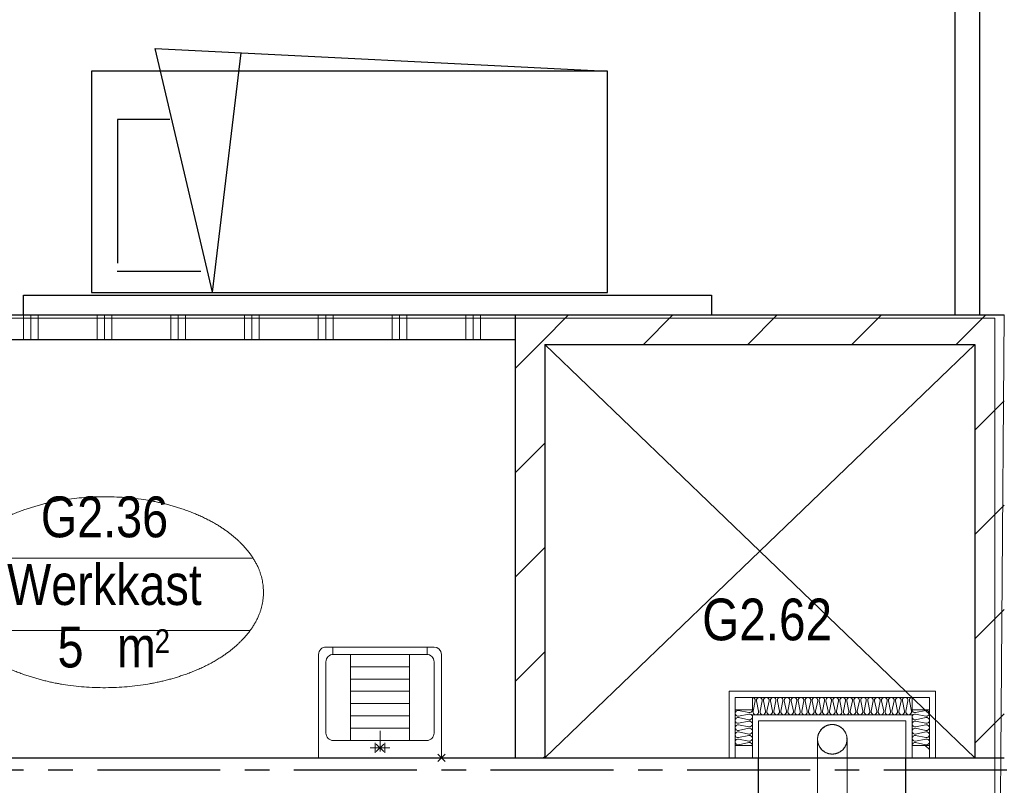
# Model space of a CAD drawing. Header units: millimetres. Extents: x -75976 to 232306, y 42824 to 140527.
# Tile 192 of 199: x 208376 to 212382, y 121318 to 124430. Entities that reach past the tile are written whole.
import ezdxf
from ezdxf.enums import TextEntityAlignment as Align

# ---------------------------------------------------------------- set-up
doc = ezdxf.new("R2010")
doc.units = ezdxf.units.MM
doc.header["$LTSCALE"] = 400
doc.header["$PDMODE"] = 3
doc.header["$PDSIZE"] = 15
for name, pattern in [('CENTER', [2, 1.25, -0.25, 0.25, -0.25]), ('STYLE_01', [0.416641, 0.208282, -0.208359]), ('STYLE_21', [0.138889, 0.069444, -0.069444])]:
    doc.linetypes.add(name, pattern=pattern)
for name, color, linetype, lineweight in [('BA-blusmiddelen', 7, 'Continuous', 15), ('Interieur-systeemwand glas', 140, 'STYLE_21', 15), ('leuning', 43, 'Continuous', 5), ('mat-beton (ihwg)', 5, 'Continuous', 25), ('mat-isolatie', 140, 'Continuous', 15), ('mat-kalkzandsteen', 5, 'Continuous', 25), ('mat-multiplex-hor', 140, 'Continuous', 15), ('mat-scheidingswand-horizontaal', 5, 'Continuous', 25), ('mat-staal', 5, 'Continuous', 25), ('None', 7, 'Continuous', 9), ('Ruimtenummers', 5, 'Continuous', 25)]:
    doc.layers.add(name, color=color, linetype=linetype, lineweight=lineweight)
for name, color, linetype in [('inr', 4, 'Continuous'), ('plat', 5, 'Continuous'), ('stramien', 1, 'CENTER'), ('timmerwerk-ge', 150, 'Continuous')]:
    doc.layers.add(name, color=color, linetype=linetype)
doc.styles.add('Arial Narrow', font='ARIALN.TTF', dxfattribs={"height": 222.25})

# ---------------------------------------------------------------- blocks, each defined once
blk = doc.blocks.new('*U890')
at = {"layer": 'mat-kalkzandsteen', "color": 8, "lineweight": 5}
for p, q in [((40821.1, 36980), (42571.1, 35300)), ((42571.1, 36980), (40821.1, 35300))]:
    blk.add_line(p, q, dxfattribs=at)
blk = doc.blocks.new('53.1 kraan')
at = {"layer": 'None', "color": 43, "linetype": 'Continuous', "lineweight": 9}
for p, q in [((-40, 0), (0, 0)), ((-20, -20), (-20, 20)), ((0, 15), (0, -70)), ((0, 0), (40, 0)), ((20, -20), (20, 20))]:
    blk.add_line(p, q, dxfattribs=at)
at = {"layer": 'None', "color": 43, "linetype": 'Continuous', "lineweight": 25}
blk.add_point((0, 0), dxfattribs=at)
blk = doc.blocks.new('53.34-01 stortgoot')
at = {"layer": 'None', "color": 43, "linetype": 'Continuous', "lineweight": 9}
for p, q in [((0, -420), (0, 0)), ((0, 0), (500, 0)), ((500, 0), (500, -420)), ((58, -420), (58, -450)), ((442, -420), (442, -450)), ((30, -450), (470, -450))]:
    blk.add_line(p, q, dxfattribs=at)
at = {"layer": 'None', "color": 8, "linetype": 'Continuous', "lineweight": 5}
for p, q in [((130, -70), (130, -420)), ((370, -70), (370, -420)), ((130, -120), (370, -120)), ((130, -170), (370, -170)), ((130, -220), (370, -220)), ((130, -270), (370, -270)), ((130, -320), (370, -320)), ((130, -370), (370, -370))]:
    blk.add_line(p, q, dxfattribs=at)
at = {"layer": 'None', "color": 43, "linetype": 'Continuous', "lineweight": 9, "flags": 128}
blk.add_lwpolyline([(30, -100, -0.414214), (60, -70), (440, -70, -0.414214), (470, -100), (470, -390, -0.414214), (440, -420), (60, -420, -0.414214), (30, -390)], format="xyb", close=True, dxfattribs=at)
at = {"layer": 'None', "color": 43, "linetype": 'Continuous', "lineweight": 9}
for centre, start, end in [((30, -420), 180, 270), ((470, -420), 270, 0)]:
    blk.add_arc(centre, 30, start, end, dxfattribs=at)
at = {"layer": 'None', "color": 43, "linetype": 'Continuous', "lineweight": 25}
blk.add_point((0, 0), dxfattribs=at)
at = {"layer": 'None', "color": 43}
blk.add_blockref('53.1 kraan', (250, -40), dxfattribs=at)
blk = doc.blocks.new('Ruimtenummer UV 50')
at = {"layer": 'Ruimtenummers', "color": 8, "lineweight": 5}
for p, q in [((602.2, 156.5), (-602.3, 156.5)), ((594.7, -137.5), (-594.8, -137.5))]:
    blk.add_line(p, q, dxfattribs=at)
blk.add_open_spline([(-323.4, 353.8), (-173.3, 405.8), (173.3, 405.8), (323.4, 353.8), (473.5, 301.8), (560.1, 211.8), (646.8, 121.7), (646.8, 17.7), (646.8, -86.3), (560.1, -176.3), (473.5, -266.4), (323.4, -318.4), (173.3, -370.4), (-173.3, -370.4), (-323.4, -318.4), (-473.5, -266.4), (-560.2, -176.3), (-646.8, -86.3), (-646.8, 17.7), (-646.8, 121.7), (-560.2, 211.8), (-473.5, 301.8), (-323.4, 353.8)], degree=2, knots=[0, 0, 0, 0.09962, 0.19924, 0.19924, 0.283607, 0.283607, 0.349619, 0.349619, 0.415638, 0.415638, 0.5, 0.5, 0.59962, 0.69924, 0.69924, 0.783607, 0.783607, 0.849619, 0.849619, 0.915638, 0.915638, 1, 1, 1], dxfattribs=at)
at = {"layer": 'Ruimtenummers', "attachment_point": 2, "style": 'Arial Narrow'}
for s, insert, char_height in [(' 2', (220.1, -132.8), 96.8), (' m', (103.6, -122.2), 165.95)]:
    blk.add_mtext(s, dxfattribs=dict(at, insert=insert, char_height=char_height))
at = {"layer": 'Ruimtenummers', "style": 'Arial Narrow'}
for tag, p in [('Nummer', (0, 406.9)), ('Naam', (0, 131.7)), ('Oppervlak', (-137.9, -122.2))]:
    blk.add_attdef(tag, text='', height=165.9, dxfattribs=at).set_placement(p, align=Align.TOP_CENTER)
blk = doc.blocks.new('*X1123')
at = {"layer": 'None', "lineweight": 9}
for p, q in [((40701.1, 36882.7), (40809.7, 36991.3)), ((40701.1, 36458.4), (40821.1, 36578.4)), ((40701.1, 36034.2), (40821.1, 36154.2)), ((40701.1, 35609.9), (40821.1, 35729.9)), ((40815.4, 35300), (40821.1, 35305.6))]:
    blk.add_line(p, q, dxfattribs=at)
blk = doc.blocks.new('*X1124')
at = {"layer": 'None', "lineweight": 9}
for p, q in [((38700, 37000), (38700, 37100)), ((38730, 37000), (38730, 37100)), ((38760, 37000), (38760, 37100)), ((39000, 37000), (39000, 37100)), ((39030, 37000), (39030, 37100)), ((39060, 37000), (39060, 37100)), ((39300, 37000), (39300, 37100)), ((39330, 37000), (39330, 37100)), ((39360, 37000), (39360, 37100)), ((39600, 37000), (39600, 37100)), ((39630, 37000), (39630, 37100)), ((39660, 37000), (39660, 37100)), ((39900, 37000), (39900, 37100)), ((39930, 37000), (39930, 37100)), ((39960, 37000), (39960, 37100)), ((40200, 37000), (40200, 37100)), ((40230, 37000), (40230, 37100)), ((40260, 37000), (40260, 37100)), ((40500, 37000), (40500, 37100)), ((40530, 37000), (40530, 37100)), ((40560, 37000), (40560, 37100))]:
    blk.add_line(p, q, dxfattribs=at)
blk = doc.blocks.new('*X1125')
at = {"layer": 'None', "lineweight": 9}
for p, q in [((40809.7, 36991.3), (40918.4, 37100)), ((41222.6, 36980), (41342.6, 37100)), ((41646.9, 36980), (41766.9, 37100)), ((42071.2, 36980), (42191.2, 37100)), ((42495.4, 36980), (42615.4, 37100))]:
    blk.add_line(p, q, dxfattribs=at)
blk = doc.blocks.new('*X1126')
at = {"layer": 'None', "lineweight": 9}
for p, q in [((42571.1, 36631.4), (42691.1, 36751.4)), ((42571.1, 36207.1), (42691.1, 36327.1)), ((42571.1, 35782.8), (42691.1, 35902.8)), ((42571.1, 35358.6), (42691.1, 35478.6))]:
    blk.add_line(p, q, dxfattribs=at)
blk = doc.blocks.new('*U1220')
at = {"layer": 'None', "color": 8, "linetype": 'Continuous', "lineweight": 5, "flags": 128}
blk.add_lwpolyline([(0, 0, 0.473833), (11.3, 13.9), (2.8, 56.1, -0.473833), (14.1, 70, -0.473833), (25.5, 56.1), (16.9, 13.9, 0.473833), (28.3, 0, 0.473833), (39.6, 13.9), (31.1, 56.1, -0.473833), (42.4, 70, -0.473833), (53.7, 56.1), (45.2, 13.9, 0.473833), (56.5, 0, 0.473833), (67.9, 13.9), (59.3, 56.1, -0.473833), (70.7, 70, -0.473833), (82, 56.1), (73.4, 13.9, 0.473833), (84.8, 0, 0.473833), (96.1, 13.9), (87.6, 56.1, -0.473833), (98.9, 70, -0.473833), (110.2, 56.1), (101.7, 13.9, 0.473833), (113, 0, 0.473833), (124.4, 13.9), (115.8, 56.1, -0.473833), (127.2, 70, -0.473833), (138.5, 56.1), (130, 13.9, 0.473833), (141.3, 0, 0.473833), (152.6, 13.9), (144.1, 56.1, -0.473833), (155.4, 70, -0.473833), (166.8, 56.1), (158.2, 13.9, 0.473833), (169.6, 0, 0.473833), (180.9, 13.9), (172.4, 56.1, -0.473833), (183.7, 70, -0.473833), (195, 56.1), (186.5, 13.9, 0.473833), (197.8, 0, 0.473833), (209.2, 13.9), (200.6, 56.1, -0.473833), (212, 70, -0.473833), (223.3, 56.1), (214.8, 13.9, 0.473833), (226.1, 0, 0.473833), (237.4, 13.9), (228.9, 56.1, -0.473833), (240.2, 70, -0.473833), (251.6, 56.1), (243, 13.9, 0.473833), (254.3, 0, 0.473833), (265.7, 13.9), (257.1, 56.1, -0.473833), (268.5, 70, -0.473833), (279.8, 56.1), (271.3, 13.9, 0.473833), (282.6, 0, 0.473833), (293.9, 13.9), (285.4, 56.1, -0.473833), (296.7, 70, -0.473833), (308.1, 56.1), (299.5, 13.9, 0.473833), (310.9, 0, 0.473833), (322.2, 13.9), (313.7, 56.1, -0.473833), (325, 70, -0.473833), (336.3, 56.1), (327.8, 13.9, 0.473833), (339.1, 0, 0.473833), (350.5, 13.9), (341.9, 56.1, -0.473833), (353.3, 70, -0.473833), (364.6, 56.1), (356.1, 13.9, 0.473833), (367.4, 0, 0.473833), (378.7, 13.9), (370.2, 56.1, -0.473833), (381.5, 70, -0.473833), (392.9, 56.1), (384.3, 13.9, 0.473833), (395.7, 0, 0.473833), (407, 13.9), (398.4, 56.1, -0.473833), (409.8, 70, -0.473833), (421.1, 56.1), (412.6, 13.9, 0.473833), (423.9, 0, 0.473833), (435.2, 13.9), (426.7, 56.1, -0.473833), (438, 70, -0.473833), (449.4, 56.1), (440.8, 13.9, 0.473833), (452.2, 0, 0.473833), (463.5, 13.9), (455, 56.1, -0.473833), (466.3, 70, -0.473833), (477.6, 56.1), (469.1, 13.9, 0.473833), (480.4, 0, 0.473833), (491.8, 13.9), (483.2, 56.1, -0.473833), (494.6, 70, -0.473833), (505.9, 56.1), (497.4, 13.9, 0.473833), (508.7, 0, 0.473833), (520, 13.9), (511.5, 56.1, -0.473833), (522.8, 70, -0.473833), (534.2, 56.1), (525.6, 13.9, 0.473833), (537, 0, 0.473833), (548.3, 13.9), (539.8, 56.1, -0.473833), (551.1, 70, -0.473833), (562.4, 56.1), (553.9, 13.9, 0.473833), (565.2, 0, 0.473833), (576.6, 13.9), (568, 56.1, -0.473833), (579.3, 70, -0.473833), (590.7, 56.1), (582.1, 13.9, 0.473833), (593.5, 0, 0.473833), (604.8, 13.9), (596.3, 56.1, -0.473833), (607.6, 70, -0.473833), (618.9, 56.1), (610.4, 13.9, 0.473833), (621.7, 0, 0.473833), (633.1, 13.9), (624.5, 56.1, -0.473833), (635.9, 70, -0.473833), (647.2, 56.1), (638.7, 13.9, 0.473833), (650, 0, 0.473833)], format="xyb", dxfattribs=at)
blk = doc.blocks.new('*U1196')
at = {"layer": 'BA-blusmiddelen', "color": 140, "linetype": 'Continuous', "lineweight": 9}
for points in [[(60, 0), (60, 16.1), (43.9, 43.9), (16.1, 60), (-16.1, 60), (-43.9, 43.9), (-60, 16.1), (-60, -16.1), (-43.9, -43.9), (-16.1, -60), (16.1, -60), (43.9, -43.9), (60, -16.1), (60, 0)], [(-60, 0), (-60, -16.1), (-43.9, -43.9), (-16.1, -60), (16.1, -60), (43.9, -43.9), (60, -16.1), (60, 0)]]:
    blk.add_open_spline(points, degree=2, dxfattribs=at)
blk = doc.blocks.new('DBL')
at = {"layer": 'None', "color": 7}
blk.add_blockref('*U1196', (0, 0), dxfattribs=at)
blk = doc.blocks.new('*X1221')
at = {"layer": 'None', "lineweight": 5}
blk.add_line((-223.6, 130), (-220, 133.6), dxfattribs=at)
blk = doc.blocks.new('*U1222')
at = {"layer": 'None', "color": 8, "linetype": 'Continuous', "lineweight": 5, "flags": 128}
blk.add_lwpolyline([(0, 0, 0.475385), (11.6, 14.2), (2.9, 55.8, -0.475385), (14.5, 70, -0.475385), (26.1, 55.8), (17.4, 14.2, 0.475385), (29, 0, 0.475385), (40.6, 14.2), (31.9, 55.8, -0.475385), (43.5, 70, -0.475385), (55.1, 55.8), (46.4, 14.2, 0.475385), (58, 0, 0.475385), (69.6, 14.2), (60.9, 55.8, -0.475385), (72.5, 70, -0.475385), (84.1, 55.8), (75.4, 14.2, 0.475385), (87, 0, 0.475385), (98.6, 14.2), (89.9, 55.8, -0.475385), (101.5, 70, -0.475385), (113.1, 55.8), (104.4, 14.2, 0.475385), (116, 0, 0.475385), (127.6, 14.2), (118.9, 55.8, -0.475385), (130.5, 70, -0.475385), (142.1, 55.8), (133.4, 14.2, 0.475385), (145, 0, 0.475385)], format="xyb", dxfattribs=at)
blk = doc.blocks.new('*U1223')
at = {"layer": 'mat-staal', "lineweight": 25, "flags": 128}
blk.add_lwpolyline([(0, 0), (0, 40), (0, 40, -0.414214), (6, 34), (6, 12, 0.414214), (12, 6), (34, 6, -0.414214), (40, 0)], format="xyb", close=True, dxfattribs=at)
blk = doc.blocks.new('*U1224')
at = {"layer": 'mat-staal', "lineweight": 25, "flags": 128}
blk.add_lwpolyline([(0, 0), (0, 40), (0, 40, -0.414214), (6, 34), (6, 12, 0.414214), (12, 6), (34, 6, -0.414214), (40, 0)], format="xyb", close=True, dxfattribs=at)
blk = doc.blocks.new('*X1225')
at = {"layer": 'None', "lineweight": 5}
blk.add_line((-236.4, -590), (-220, -573.6), dxfattribs=at)
blk = doc.blocks.new('*U1226')
at = {"layer": 'None', "color": 8, "linetype": 'Continuous', "lineweight": 5, "flags": 128}
blk.add_lwpolyline([(0, 0, 0.475385), (11.6, 14.2), (2.9, 55.8, -0.475385), (14.5, 70, -0.475385), (26.1, 55.8), (17.4, 14.2, 0.475385), (29, 0, 0.475385), (40.6, 14.2), (31.9, 55.8, -0.475385), (43.5, 70, -0.475385), (55.1, 55.8), (46.4, 14.2, 0.475385), (58, 0, 0.475385), (69.6, 14.2), (60.9, 55.8, -0.475385), (72.5, 70, -0.475385), (84.1, 55.8), (75.4, 14.2, 0.475385), (87, 0, 0.475385), (98.6, 14.2), (89.9, 55.8, -0.475385), (101.5, 70, -0.475385), (113.1, 55.8), (104.4, 14.2, 0.475385), (116, 0, 0.475385), (127.6, 14.2), (118.9, 55.8, -0.475385), (130.5, 70, -0.475385), (142.1, 55.8), (133.4, 14.2, 0.475385), (145, 0, 0.475385)], format="xyb", dxfattribs=at)
blk = doc.blocks.new('DBL G (2D)')
at = {"layer": 'BA-blusmiddelen', "color": 43, "linetype": 'STYLE_01', "lineweight": 9}
blk.add_line((-520, 105), (-1122.5, 105), dxfattribs=at)
blk.add_arc((-522.9, 105), 600, 179.9993, 270, dxfattribs=at)
at = {"layer": 'leuning', "color": 140, "linetype": 'Continuous', "lineweight": 15}
for p, q in [((0, 225), (-270, 225)), ((0, -615), (0, 225)), ((-25, 200), (-270, 200)), ((-25, -590), (-25, 200)), ((-95, 130), (-270, 130)), ((-95, -520), (-95, 130)), ((-120, 105), (-270, 105)), ((-120, -495), (-120, 105)), ((-270, -495), (-120, -495)), ((-270, -520), (-95, -520)), ((-270, -590), (-25, -590)), ((-270, -615), (0, -615))]:
    blk.add_line(p, q, dxfattribs=at)
at = {"layer": 'mat-beton (ihwg)', "lineweight": 25}
for points in [[(-520, 105), (-395, 105), (-395, 105), (-270, 105)], [(-520, -495), (-395, -495), (-395, -495), (-270, -495)]]:
    blk.add_lwpolyline(points, dxfattribs=at)
at = {"layer": 'mat-multiplex-hor', "lineweight": 15}
for points in [[(-270, 200), (-270, 130), (-220, 130), (-220, 200)], [(-75, 200), (-75, 130), (-25, 130), (-25, 200)], [(-270, -590), (-270, -520), (-220, -520), (-220, -590)], [(-75, -590), (-75, -520), (-25, -520), (-25, -590)]]:
    blk.add_lwpolyline(points, close=True, dxfattribs=at)
at = {"layer": 'None', "color": 8, "linetype": 'Continuous', "lineweight": 5}
for p, q in [((-270, -135), (-270, 105)), ((-270, -495), (-270, -255))]:
    blk.add_line(p, q, dxfattribs=at)
at = {"layer": 'None', "color": 43, "linetype": 'Continuous', "lineweight": 9}
for p, q in [((-195, -135), (-434.3, -135)), ((-195, -255), (-434.3, -255))]:
    blk.add_line(p, q, dxfattribs=at)
for points in [[(-520, 105), (-480, 105), (-480, -495), (-520, -495)], [(-456.3, -119.5), (-434.3, -119.5), (-434.3, -269.5), (-456.3, -269.5)]]:
    blk.add_lwpolyline(points, close=True, dxfattribs=at)
blk.add_circle((-195, -195), 60, dxfattribs=at)
at = {"layer": 'BA-blusmiddelen', "color": 7}
blk.add_blockref('DBL', (-195, -195), dxfattribs=at)
at = {"layer": 'mat-isolatie', "color": 8}
for name, p, rotation in [('*U1222', (-220, 130), 359.9999667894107), ('*U1220', (-25, -520), 90)]:
    blk.add_blockref(name, p, dxfattribs=dict(at, rotation=rotation))
at = {"layer": 'mat-isolatie', "color": 8, "xscale": -1, "rotation": 180.0000332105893}
blk.add_blockref('*U1226', (-220, -520), dxfattribs=at)
at = {"layer": 'mat-multiplex-hor'}
for name in ['*X1221', '*X1225']:
    blk.add_blockref(name, (0, 0), dxfattribs=at)
at = {"layer": 'mat-staal', "rotation": 180}
blk.add_blockref('*U1223', (-480, 105), dxfattribs=at)
at = {"layer": 'mat-staal', "xscale": -1}
blk.add_blockref('*U1224', (-480, -495), dxfattribs=at)

msp = doc.modelspace()

# ---------------------------------------------------------------- linework, layer by layer
at = {"linetype": 'Continuous', "lineweight": 0, "flags": 128}
msp.add_lwpolyline([(207381.89627, 126780.0182), (221131.67964, 126780.0182), (221131.21143, 89022.93445), (212368.21913, 89022.93445), (212368.21913, 99830.0182), (207381.89627, 99830.0182), (207381.89627, 118232.99257), (212343.99173, 118232.99257), (212381.86291, 123230.0182), (207381.89627, 123230.0182), (207381.89627, 126780.0182)], dxfattribs=at)
at = {"linetype": 'Continuous', "lineweight": 0}
msp.add_lwpolyline([(207361.56084, 118232.99257), (212343.99173, 118232.99257), (212343.99173, 123217.34573), (207361.56084, 123217.34573)], close=True, dxfattribs=at)
at = {"layer": 'inr'}
for p, q in [((209160.14534, 123323.12347), (208927.05236, 124313.14927)), ((208927.05236, 124313.14927), (210767.68357, 124221.64886)), ((209160.14534, 123323.12347), (209277.45569, 124295.73022)), ((208986.97699, 124024.65715), (208773.82898, 124024.65715)), ((208773.82898, 124024.65715), (208773.82898, 123440.38835)), ((208771.93523, 123408.75769), (209112.97051, 123408.75769))]:
    msp.add_line(p, q, dxfattribs=at)
msp.add_lwpolyline([(208667.68357, 123321.64886), (210767.68357, 123321.64886), (210767.68357, 124221.64886), (208667.68357, 124221.64886)], close=True, dxfattribs=at)
at = {"layer": 'Interieur-systeemwand glas', "lineweight": 15}
msp.add_line((211101.60567, 123230.0182), (211001.60567, 123230.0182), dxfattribs=at)
at = {"layer": 'mat-beton (ihwg)', "lineweight": 25}
msp.add_line((207381.89627, 121430.0182), (212381.89627, 121430.0182), dxfattribs=at)
at = {"layer": 'mat-kalkzandsteen', "lineweight": 25}
for p, q in [((210391.86291, 123230.0182), (210391.86291, 121430.0182)), ((210391.86291, 123230.0182), (212381.86291, 123230.0182)), ((210511.86291, 123110.0182), (210511.86291, 121430.0182)), ((210511.86291, 123110.0182), (212261.86291, 123110.0182)), ((212261.86291, 123110.0182), (212261.86291, 121430.0182)), ((212261.86291, 121430.0182), (212381.86291, 121430.0182))]:
    msp.add_line(p, q, dxfattribs=at)
at = {"layer": 'mat-scheidingswand-horizontaal', "lineweight": 25}
for p, q in [((208335.89627, 123230.0182), (210391.86291, 123230.0182)), ((208335.89627, 123130.0182), (210391.86291, 123130.0182))]:
    msp.add_line(p, q, dxfattribs=at)
at = {"layer": 'plat'}
for p, q in [((212181.86291, 123230.0182), (212181.86291, 126780.0182)), ((212281.86291, 123230.0182), (212281.86291, 126780.0182))]:
    msp.add_line(p, q, dxfattribs=at)
at = {"layer": 'stramien'}
msp.add_line((220391.85564, 121380.0182), (205732.78564, 121380.0182), dxfattribs=at)
at = {"layer": 'timmerwerk-ge'}
for p, q in [((208390.79627, 123230.0182), (208390.79627, 123310.0182)), ((208390.79627, 123310.0182), (211190.79627, 123310.0182)), ((211190.79627, 123310.0182), (211190.79627, 123230.0182))]:
    msp.add_line(p, q, dxfattribs=at)

# ---------------------------------------------------------------- block references
at = {"layer": 'mat-kalkzandsteen'}
for name in ['*X1125', '*X1123', '*X1126']:
    msp.add_blockref(name, (169690.79627, 86130.0182), dxfattribs=at)
at = {"layer": 'mat-scheidingswand-horizontaal'}
msp.add_blockref('*X1124', (169690.79627, 86130.0182), dxfattribs=at)
at = {"layer": 'None', "color": 7}
msp.add_blockref('*U890', (169690.79627, 86130.0182), dxfattribs=at)
for name, p, rotation in [('53.34-01 stortgoot', (210091.86291, 121430.0182), 180), ('DBL G (2D)', (211486.86317, 121700.0182), 90)]:
    msp.add_blockref(name, p, dxfattribs=dict(at, rotation=rotation))
at = {"layer": 'Ruimtenummers'}
msp.add_blockref('Ruimtenummer UV 50', (208720.79627, 122085.28175), dxfattribs=at).add_auto_attribs({'Nummer': 'G2.36', 'Naam': 'Werkkast', 'Oppervlak': '5'})

# ---------------------------------------------------------------- texts
at = {"layer": 'Ruimtenummers', "insert": (211152.54637, 122076.89596), "char_height": 169.333333, "attachment_point": 1, "style": 'Arial Narrow'}
msp.add_mtext('G2.62', dxfattribs=at)

doc.saveas('drawing.dxf')
